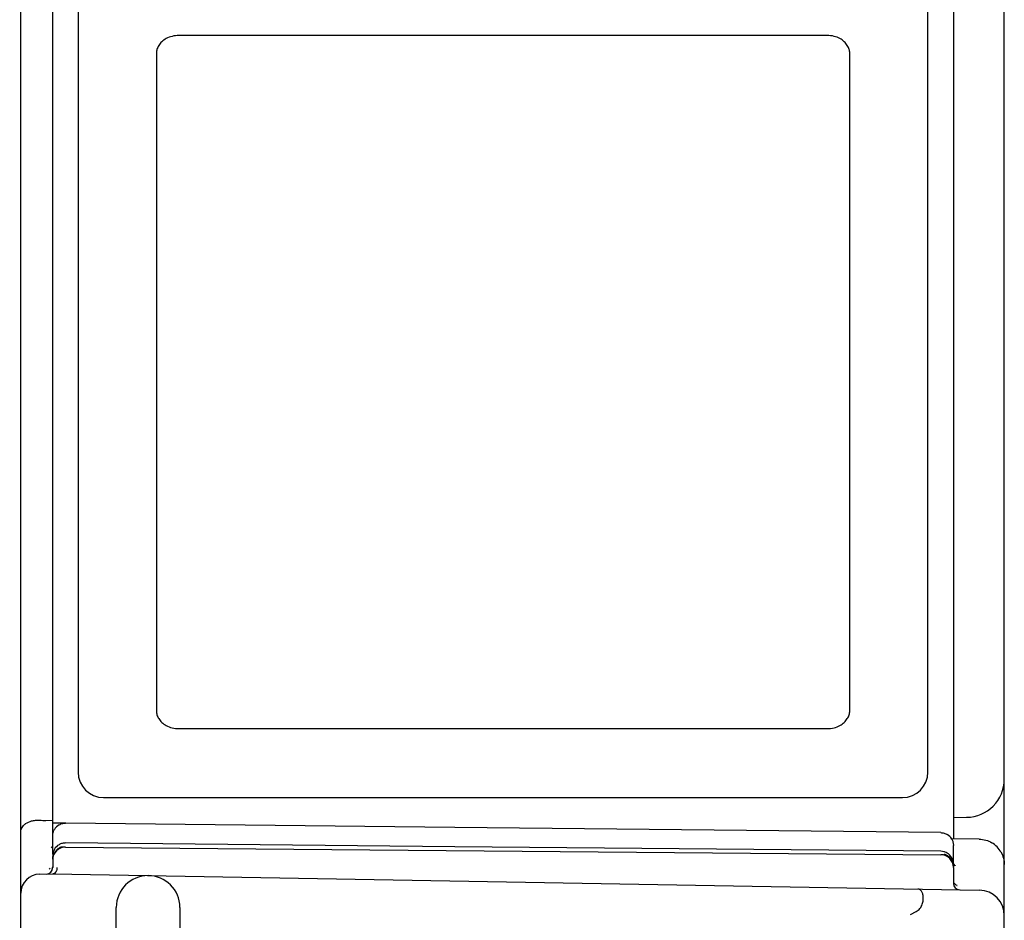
# Model space of a CAD drawing. Header units: inches. Extents: x 0 to 22, y 0 to 17.
# Tile 14 of 47: x 4.875 to 5.649, y 11.707 to 12.414. Entities that reach past the tile are written whole.
import ezdxf

# ---------------------------------------------------------------- set-up
doc = ezdxf.new("R2010")
doc.units = ezdxf.units.IN
doc.header["$LTSCALE"] = 1.21
doc.header["$MEASUREMENT"] = 0
doc.layers.get('0').update_dxf_attribs({"linetype": 'CONTINUOUS'})
doc.layers.add('03___PRT_ALL_CURVES', color=7, linetype='CONTINUOUS')
doc.layers.add('DIMENSIONS', color=7, linetype='CONTINUOUS')
doc.styles.get("Standard").update_dxf_attribs({"font": 'txt', "width": 0.8})
doc.dimstyles.new('DIMSTYLE_1', dxfattribs={"dimtxt": 0.125, "dimasz": 0.18, "dimexe": 0.125, "dimexo": 0.0625, "dimgap": 0.03125, "dimtad": 0, "dimtih": 1, "dimtoh": 1, "dimzin": 4, "dimdsep": 46, "dimtxsty": 'STANDARD', "dimblk": '_FILLED', "dimblk1": '_FILLED', "dimblk2": '_FILLED', "dimcen": 0.09, "dimadec": 0, "dimazin": 0, "dimtp": 0.001, "dimtm": 0.001, "dimtfac": 1, "dimtofl": 0, "dimtmove": 0, "dimatfit": 3, "dimldrblk": '_FILLED', "dimfxl": 1, "dimtolj": 1, "dimtzin": 4, "dimarcsym": 0})

# ---------------------------------------------------------------- blocks, each defined once
blk = doc.blocks.new('*D10')
at = {"layer": 'DIMENSIONS', "color": 2, "linetype": 'CONTINUOUS'}
blk.add_line((5.20657, 12.87934), (4.19634, 12.87934), dxfattribs=at)
at = {"layer": 'DIMENSIONS', "color": 2, "linetype": 'CONTINUOUS', "insert": (4.13384, 12.94184), "char_height": 0.125, "width": 1.225, "attachment_point": 3, "line_spacing_factor": 0.9}
blk.add_mtext('4.26{\\Ftxt.shx;\\W1.000000;\\H0.125000; }[108.1]', dxfattribs=at)
blk = doc.blocks.new('_FILLED')
at = {"color": 0, "linetype": 'BYBLOCK'}
blk.add_solid([(0, 0), (-1, 0.1736), (-1, -0.1736)], dxfattribs=at)

msp = doc.modelspace()

# ---------------------------------------------------------------- linework, layer by layer
at = {"color": 7, "linetype": 'CONTINUOUS'}
for p, q in [((5.60907, 12.87414), (5.60907, 11.77098)), ((4.87607, 6.89868), (4.87607, 12.843)), ((5.64907, 7.81605), (5.64907, 12.84323)), ((4.90107, 11.75878), (4.90107, 12.8343)), ((4.92107, 12.80288), (4.92107, 11.82334)), ((5.58907, 11.82334), (5.58907, 12.80288)), ((4.94107, 11.80334), (5.56907, 11.80334)), ((5.60907, 11.78764), (5.61933, 11.78782)), ((4.89572, 11.78542), (4.90107, 11.78548)), ((4.91144, 11.78316), (4.90107, 11.78334)), ((4.9091, 11.78301), (4.91118, 11.78321)), ((5.21707, 11.77989), (4.91118, 11.78321)), ((5.59918, 11.77576), (5.21707, 11.77989)), ((4.90041, 11.76462), (4.89979, 11.76392)), ((4.91116, 11.76443), (5.59916, 11.75843)), ((5.21707, 11.76473), (4.91117, 11.76764)), ((5.59917, 11.7611), (5.21707, 11.76473)), ((5.62942, 11.77063), (5.60748, 11.77101)), ((5.60907, 11.7492), (5.60907, 11.76576)), ((4.90107, 11.75764), (4.90107, 11.75602)), ((4.9003, 11.74611), (4.90107, 11.74878)), ((4.90107, 11.75443), (4.90107, 11.74826)), ((5.6089, 11.75103), (5.60907, 11.7492)), ((5.60907, 11.74843), (5.60907, 11.7359)), ((4.89081, 11.74316), (4.90107, 11.74334)), ((4.89907, 11.74753), (4.89843, 11.74716)), ((4.90107, 11.74334), (5.62942, 11.73063)), ((4.95107, 7.80965), (4.95107, 11.71703)), ((5.00107, 11.71703), (5.00107, 7.80965)), ((5.57538, 11.71157), (5.57976, 11.71376))]:
    msp.add_line(p, q, dxfattribs=at)
for points in [[(5.61035, 11.74989), (5.61054, 11.7498), (5.60973, 11.75068), (5.60957, 11.75124)], [(5.61186, 11.73414), (5.61196, 11.73412), (5.61118, 11.73452), (5.60975, 11.73604), (5.60974, 11.73608)]]:
    msp.add_lwpolyline(points, dxfattribs=at)
for centre, radius, start, end in [((4.94107, 11.82334), 0.02, 180, 270), ((5.56907, 11.82334), 0.02, 270, 360), ((5.61907, 11.81782), 0.03, 270.49998, 360), ((4.89491, 11.84121), 0.0558, 265.79025, 268.30218), ((4.89498, 11.84376), 0.05835, 268.3001, 270.72548), ((4.91105, 11.77324), 0.00996, 119.36116, 150.20096), ((5.59912, 11.76581), 0.00994, 29.85081, 59.42654), ((4.91107, 11.75443), 0.01, 89.5, 180), ((4.91105, 11.75497), 0.00997, 119.15217, 149.91783), ((4.91102, 11.7577), 0.00993, 119.84992, 149.8161), ((4.91104, 11.75497), 0.00997, 111.66407, 119.05834), ((4.91113, 11.75474), 0.01021, 105.4232, 111.67549), ((5.62921, 11.75079), 0.01979, 44.23118, 59.35898), ((5.62913, 11.75069), 0.01992, 29.52654, 44.28428), ((5.59907, 11.74843), 0.01, 0, 89.5), ((5.59905, 11.74908), 0.0101, 60.3446, 73.17739), ((5.59907, 11.75104), 0.01005, 59.99843, 70.18625), ((5.59909, 11.7492), 0.00998, 44.68032, 60.20232), ((5.5991, 11.75112), 0.00996, 29.24074, 59.8845), ((5.5991, 11.74921), 0.00996, 29.75834, 44.68312), ((4.89607, 11.74826), 0.005, 270.99954, 359.99999), ((4.89107, 11.72817), 0.015, 91, 180), ((4.97607, 11.71703), 0.025, 0, 180), ((5.61407, 11.7359), 0.005, 180, 269.00015), ((5.62907, 11.71063), 0.02, 0, 89)]:
    msp.add_arc(centre, radius, start, end, dxfattribs=at)
for points, knots in [([(4.87607, 11.77642), (4.87607, 11.777), (4.87624, 11.77818), (4.87697, 11.77988), (4.87817, 11.78149), (4.88055, 11.78353), (4.88381, 11.78496), (4.8876, 11.78562), (4.88972, 11.78564), (4.89081, 11.78556)], [0, 0, 0, 0, 0.089627, 0.183992, 0.286682, 0.400668, 0.670501, 0.829178, 1, 1, 1, 1]), ([(4.90107, 11.77321), (4.90107, 11.77407), (4.90131, 11.77581), (4.90197, 11.77743), (4.9024, 11.77819)], [0, 0, 0, 0, 0.497909, 1, 1, 1, 1]), ([(5.59918, 11.77576), (5.60005, 11.77575), (5.60179, 11.77549), (5.60342, 11.77481), (5.60417, 11.77436)], [0, 0, 0, 0, 0.498132, 1, 1, 1, 1]), ([(4.91117, 11.76764), (4.91029, 11.76765), (4.90851, 11.76742), (4.90685, 11.76675), (4.90608, 11.76631)], [0, 0, 0, 0, 0.497953, 1, 1, 1, 1]), ([(5.60774, 11.77075), (5.60817, 11.77), (5.60884, 11.76837), (5.60907, 11.76663), (5.60907, 11.76576)], [0, 0, 0, 0, 0.501925, 1, 1, 1, 1]), ([(5.62942, 11.77063), (5.63114, 11.7706), (5.6346, 11.77007), (5.63781, 11.7687), (5.6393, 11.76782)], [0, 0, 0, 0, 0.498749, 1, 1, 1, 1]), ([(4.90244, 11.76269), (4.902, 11.76192), (4.90132, 11.76028), (4.90107, 11.75852), (4.90107, 11.75764)], [0, 0, 0, 0, 0.50206, 1, 1, 1, 1]), ([(4.90107, 11.75496), (4.90107, 11.75583), (4.90131, 11.75758), (4.90198, 11.75922), (4.90242, 11.75997)], [0, 0, 0, 0, 0.498299, 1, 1, 1, 1]), ([(5.60248, 11.76049), (5.60221, 11.76059), (5.60114, 11.76093), (5.60001, 11.76109), (5.59917, 11.7611)], [0, 0, 0, 0, 0.251808, 1, 1, 1, 1]), ([(5.60907, 11.7511), (5.60907, 11.75152), (5.60896, 11.75321), (5.60841, 11.75488), (5.60779, 11.75599)], [0, 0, 0, 0, 0.248816, 1, 1, 1, 1]), ([(5.64647, 11.76051), (5.64731, 11.75901), (5.64861, 11.75578), (5.64907, 11.75234), (5.64907, 11.75063)], [0, 0, 0, 0, 0.501918, 1, 1, 1, 1]), ([(4.90441, 11.74834), (4.90441, 11.74813), (4.90437, 11.74728), (4.90419, 11.74644), (4.90397, 11.74585)], [0, 0, 0, 0, 0.254633, 1, 1, 1, 1]), ([(4.90273, 11.74401), (4.9025, 11.7438), (4.90198, 11.74346), (4.90136, 11.74334), (4.90107, 11.74334)], [0, 0, 0, 0, 0.518229, 1, 1, 1, 1]), ([(4.90397, 11.74585), (4.90389, 11.74566), (4.90359, 11.74499), (4.90314, 11.74436), (4.90273, 11.74401)], [0, 0, 0, 0, 0.270135, 1, 1, 1, 1]), ([(5.57976, 11.71376), (5.58093, 11.71434), (5.58298, 11.71603), (5.58472, 11.71938), (5.58542, 11.72274), (5.5854, 11.72573), (5.58493, 11.72787), (5.58432, 11.72924), (5.5838, 11.73005), (5.58321, 11.73068), (5.58253, 11.73113), (5.58179, 11.73141), (5.58126, 11.73147), (5.581, 11.73147)], [0, 0, 0, 0, 0.179233, 0.35195, 0.509906, 0.64712, 0.760919, 0.80927, 0.85257, 0.891694, 0.928025, 0.963475, 1, 1, 1, 1])]:
    msp.add_open_spline(points, degree=3, knots=knots, dxfattribs=at)
for points in [[(4.90616, 11.78192), (4.90707, 11.78243), (4.90807, 11.7828), (4.9091, 11.78301)], [(5.60775, 11.75416), (5.6083, 11.75319), (5.60869, 11.75212), (5.6089, 11.75103)]]:
    msp.add_open_spline(points, degree=3, dxfattribs=at)
at = {"layer": '03___PRT_ALL_CURVES', "color": 40, "linetype": 'CONTINUOUS'}
for p, q in [((5.5098, 12.40203), (5.00034, 12.40203)), ((4.98258, 12.3882), (4.98258, 11.87138)), ((5.52756, 11.87138), (5.52756, 12.3882)), ((5.00034, 11.85749), (5.5098, 11.85749))]:
    msp.add_line(p, q, dxfattribs=at)
for points, knots in [([(5.00034, 12.40203), (4.99852, 12.40203), (4.99505, 12.40166), (4.99043, 12.39994), (4.98687, 12.39741), (4.98442, 12.39443), (4.98295, 12.39133), (4.98258, 12.3892), (4.98258, 12.3882)], [0, 0, 0, 0, 0.22067, 0.416133, 0.589219, 0.742661, 0.878924, 1, 1, 1, 1]), ([(5.52756, 12.3882), (5.52756, 12.3892), (5.5272, 12.39133), (5.52573, 12.39443), (5.52328, 12.39742), (5.51972, 12.39995), (5.5151, 12.40166), (5.51163, 12.40203), (5.5098, 12.40203)], [0, 0, 0, 0, 0.121112, 0.257393, 0.410843, 0.583937, 0.779394, 1, 1, 1, 1]), ([(4.98258, 11.87138), (4.98258, 11.87037), (4.98295, 11.86824), (4.98442, 11.86513), (4.98687, 11.86213), (4.99043, 11.85959), (4.99505, 11.85786), (4.99852, 11.85749), (5.00034, 11.85749)], [0, 0, 0, 0, 0.121076, 0.25734, 0.410781, 0.583867, 0.77933, 1, 1, 1, 1]), ([(5.5098, 11.85749), (5.51163, 11.85749), (5.5151, 11.85786), (5.51972, 11.85958), (5.52328, 11.86213), (5.52573, 11.86513), (5.5272, 11.86823), (5.52756, 11.87037), (5.52756, 11.87138)], [0, 0, 0, 0, 0.220606, 0.416063, 0.589157, 0.742607, 0.878888, 1, 1, 1, 1])]:
    msp.add_open_spline(points, degree=3, knots=knots, dxfattribs=at)

# ---------------------------------------------------------------- dimensions: what is measured, and where the dimension line sits
at = {"layer": 'DIMENSIONS', "color": 2, "linetype": 'CONTINUOUS'}
dim = msp.add_ordinate_dim(feature_location=(5.20657, 12.87934), offset=(-1.01023, 0), dtype=0, origin=(5.26907, 8.62235), dimstyle='DIMSTYLE_1', dxfattribs=at)
dim.commit()
dim.dimension.update_dxf_attribs({"geometry": '*D10', "text_midpoint": (3.52134, 12.87934)})

doc.saveas('drawing.dxf')
